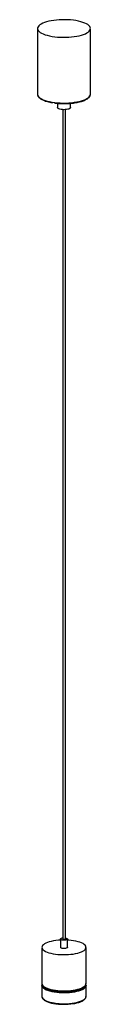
# Paper-space layout '_Dimétrica' of a CAD drawing. Header units: millimetres. Extents: x -532 to -472, y -842 to 275.
import ezdxf

# ---------------------------------------------------------------- set-up
doc = ezdxf.new("R2010")
doc.units = ezdxf.units.MM

psp = doc.layouts.new('_Dimétrica')

# ---------------------------------------------------------------- linework, layer by layer
at = {"color": 7, "linetype": 'Continuous', "lineweight": 25}
for p, q in [((-531.5, 264.8), (-531.5, 190.3)), ((-471.5, 190.3), (-471.5, 264.8)), ((-512.1, 180.3), (-511.9, 180.3)), ((-511.8, 180.3), (-512, 180.4)), ((-511.9, 180.3), (-511.7, 180.3)), ((-509, 180), (-509, 175.2)), ((-494, 175.2), (-494, 180)), ((-503, 172.8), (-503, -767.6)), ((-500, -767.6), (-500, 172.8)), ((-505.5, -767.6), (-505.5, -777)), ((-497.5, -777), (-497.5, -767.6)), ((-526.5, -777), (-526.5, -818)), ((-476.5, -818), (-476.5, -777)), ((-526.5, -820.4), (-526.5, -820.2)), ((-526.5, -820.4), (-526.5, -832.6)), ((-476.5, -832.6), (-476.5, -820.4))]:
    psp.add_line(p, q, dxfattribs=at)
at = {"color": 7, "linetype": 'Continuous', "lineweight": 25, "flags": 128}
for points in [[(-512.1, 255.4), (-509, 255.1), (-505.9, 254.9), (-502.6, 254.8), (-499.4, 254.8), (-496.2, 255), (-493, 255.2), (-489.9, 255.6), (-487, 256.1), (-484.3, 256.6), (-481.7, 257.3), (-479.4, 258.1), (-477.3, 258.9), (-475.6, 259.8), (-474.1, 260.8), (-472.9, 261.8), (-472.1, 262.8), (-471.7, 263.9), (-471.5, 265), (-471.8, 266.1), (-472.4, 267.1), (-473.3, 268.2), (-474.5, 269.2), (-476.1, 270.1), (-478, 271), (-480.1, 271.8), (-482.5, 272.5), (-485.1, 273.2), (-488, 273.7), (-490.9, 274.2), (-494, 274.5), (-497.2, 274.7), (-500.4, 274.8), (-503.7, 274.8), (-506.9, 274.6), (-510.1, 274.4), (-513.1, 274), (-516.1, 273.6), (-518.8, 273), (-521.4, 272.3), (-523.7, 271.5), (-525.7, 270.7), (-527.5, 269.8), (-529, 268.8), (-530.1, 267.8), (-530.9, 266.8), (-531.4, 265.7), (-531.5, 264.6), (-531.3, 263.5), (-530.7, 262.5), (-529.8, 261.4), (-528.5, 260.4), (-527, 259.5), (-525.1, 258.6), (-522.9, 257.8), (-520.5, 257.1), (-517.9, 256.4), (-515.1, 255.9), (-512.1, 255.4)], [(-494, 175.2), (-494.1, 175), (-494.4, 174.5), (-495, 174), (-496, 173.5), (-497.2, 173.2), (-498.6, 172.9), (-500.2, 172.8), (-501.8, 172.7), (-503.4, 172.8), (-504.9, 173), (-506.3, 173.3), (-507.4, 173.7), (-508.3, 174.1), (-508.8, 174.7), (-509, 175.2), (-509, 175.2)], [(-505.5, -768.8), (-507.9, -768.9), (-510.7, -769.2), (-513.4, -769.7), (-515.9, -770.2), (-518.2, -770.8), (-520.3, -771.5), (-522.1, -772.3), (-523.7, -773.1), (-524.9, -774), (-525.8, -775), (-526.3, -775.9), (-526.5, -776.9), (-526.4, -777.9), (-525.9, -778.9), (-525.1, -779.8), (-523.9, -780.7), (-522.4, -781.6), (-520.6, -782.4), (-518.6, -783.1), (-516.3, -783.7), (-513.8, -784.3), (-511.2, -784.7), (-508.4, -785)], [(-508.4, -785), (-505.5, -785.2), (-502.5, -785.3), (-499.6, -785.3), (-496.6, -785.2), (-493.8, -784.9), (-491, -784.6), (-488.4, -784.1), (-486, -783.5), (-483.8, -782.9), (-481.8, -782.1), (-480.1, -781.3), (-478.8, -780.4), (-477.7, -779.5), (-477, -778.6), (-476.6, -777.6), (-476.6, -776.6), (-476.9, -775.6), (-477.6, -774.7), (-478.6, -773.7), (-479.9, -772.8), (-481.5, -772), (-483.4, -771.3), (-485.6, -770.6), (-488, -770), (-490.6, -769.5), (-493.3, -769.1), (-496.1, -768.9), (-497.5, -768.8)], [(-500, -766.3), (-499.1, -766.5), (-498.3, -766.8), (-497.7, -767.2), (-497.5, -767.6), (-497.7, -768), (-498.2, -768.3), (-499, -768.6), (-500, -768.8), (-501.2, -768.9), (-502.4, -768.9), (-503.5, -768.7), (-504.4, -768.5), (-505.1, -768.2), (-505.5, -767.8), (-505.5, -767.4), (-505.2, -767), (-504.5, -766.7), (-503.6, -766.4), (-503, -766.3)], [(-500, -767.6), (-500.1, -767.7), (-500.4, -767.9), (-500.9, -768), (-501.5, -768.1), (-502.1, -768), (-502.6, -767.9), (-502.9, -767.8), (-503, -767.6), (-503, -767.6)], [(-497.5, -777), (-497.7, -777.4), (-498.2, -777.7), (-499, -778), (-500, -778.2), (-501.2, -778.3), (-502.4, -778.3), (-503.5, -778.2), (-504.4, -777.9), (-505.1, -777.6), (-505.5, -777.2), (-505.5, -777)], [(-519.8, -824.6), (-519.3, -824.8), (-517.1, -825.5), (-514.8, -826.1), (-512.2, -826.6), (-509.5, -827), (-506.7, -827.2), (-503.7, -827.4), (-500.8, -827.4), (-497.9, -827.3), (-495, -827.1), (-492.2, -826.8), (-489.5, -826.4), (-487.1, -825.8), (-484.8, -825.2), (-483.7, -824.8)], [(-476.5, -820.4), (-476.5, -820.5), (-476.5, -820.5)]]:
    psp.add_lwpolyline(points, dxfattribs=at)
at = {"color": 8, "linetype": 'Continuous', "lineweight": 25, "flags": 128}
for points in [[(-531.5, 190.3), (-531.5, 190.1), (-531.3, 189.1), (-530.7, 188), (-529.8, 187), (-528.5, 186), (-527, 185), (-525.1, 184.1), (-522.9, 183.3), (-520.5, 182.6), (-517.9, 181.9), (-515.1, 181.4), (-512.1, 181)], [(-512.1, 181), (-509, 180.6), (-505.9, 180.4), (-502.6, 180.3), (-499.4, 180.3), (-496.2, 180.5), (-493, 180.7), (-489.9, 181.1), (-487, 181.6), (-484.3, 182.1), (-481.7, 182.8), (-479.4, 183.6), (-477.3, 184.4), (-475.6, 185.3), (-474.1, 186.3), (-472.9, 187.3), (-472.1, 188.3), (-471.7, 189.4), (-471.5, 190.3)], [(-526.5, -818), (-526.4, -818.9), (-525.9, -819.9), (-525.1, -820.8), (-523.9, -821.7), (-522.4, -822.6), (-520.6, -823.4), (-518.6, -824.1), (-516.3, -824.7), (-513.8, -825.3), (-511.2, -825.7), (-508.4, -826)], [(-476.5, -820.5), (-476.7, -821.4), (-477.3, -822.4), (-478.2, -823.4), (-479.4, -824.3), (-480.9, -825.1), (-482.8, -825.9), (-484.9, -826.6), (-487.2, -827.2), (-489.7, -827.7), (-492.4, -828.1), (-495.2, -828.4), (-498.1, -828.6), (-501.1, -828.7), (-504, -828.7), (-506.9, -828.5), (-509.8, -828.2), (-512.5, -827.9), (-515.1, -827.4), (-517.5, -826.8), (-519.7, -826.1), (-521.6, -825.4), (-523.2, -824.5), (-524.5, -823.7), (-525.5, -822.7), (-526.2, -821.8), (-526.5, -820.8), (-526.5, -820.4)], [(-522.2, -823.5), (-521.1, -824.1), (-519.8, -824.6)], [(-508.4, -826), (-505.5, -826.2), (-502.5, -826.3), (-499.6, -826.3), (-496.6, -826.2), (-493.8, -825.9), (-491, -825.6), (-488.4, -825.1), (-486, -824.5), (-483.8, -823.9), (-481.8, -823.1), (-480.1, -822.3), (-478.8, -821.5), (-477.7, -820.5), (-477, -819.6), (-476.6, -818.6), (-476.5, -818)], [(-483.7, -824.8), (-482.8, -824.4), (-481.8, -824)], [(-526.5, -832.6), (-526.5, -833), (-526.2, -834), (-525.5, -835), (-524.5, -835.9), (-523.2, -836.8), (-521.6, -837.6), (-519.7, -838.4), (-517.5, -839), (-515.1, -839.6), (-512.5, -840.1), (-509.8, -840.5), (-506.9, -840.8), (-504, -840.9), (-501.1, -841), (-498.1, -840.9), (-495.2, -840.7), (-492.4, -840.4), (-489.7, -840), (-487.2, -839.4), (-484.9, -838.8), (-482.8, -838.1), (-480.9, -837.4), (-479.4, -836.5), (-478.2, -835.6), (-477.3, -834.7), (-476.7, -833.7), (-476.5, -832.7), (-476.5, -832.6)]]:
    psp.add_lwpolyline(points, dxfattribs=at)
at = {"color": 7, "linetype": 'Continuous', "lineweight": 25}
psp.add_arc((-501.5, -774.4), 67.2, 259.7692, 278.8732, dxfattribs=at)
for points, knots in [([(-531.5, 190.4), (-531.5, 190.3), (-531.6, 189.7), (-531.3, 188.8), (-530.8, 187.7), (-529.9, 186.7), (-528.8, 185.7), (-527.4, 184.7), (-525.6, 183.8), (-523.6, 183), (-521.4, 182.2), (-519, 181.6), (-516.7, 181), (-515.2, 180.8), (-514.5, 180.7)], [0, 0, 0, 0, 0.029321, 0.112313, 0.195799, 0.282799, 0.374089, 0.468007, 0.562539, 0.656676, 0.750332, 0.843583, 0.936528, 1, 1, 1, 1]), ([(-502.2, 179.7), (-501.9, 179.7), (-500.6, 179.6), (-498.3, 179.7), (-495.3, 179.9), (-492.3, 180.1), (-489.4, 180.5), (-486.7, 181), (-484.1, 181.5), (-481.7, 182.2), (-479.5, 182.9), (-477.5, 183.8), (-475.8, 184.7), (-474.3, 185.6), (-473.1, 186.7), (-472.2, 187.8), (-471.7, 189), (-471.5, 189.8), (-471.6, 190.3), (-471.6, 190.4)], [0, 0, 0, 0, 0.017732, 0.082619, 0.147514, 0.212433, 0.277397, 0.342428, 0.407558, 0.472824, 0.538278, 0.603986, 0.670031, 0.736487, 0.803328, 0.869867, 0.927576, 0.988929, 1, 1, 1, 1]), ([(-511.7, 180.3), (-511.3, 180.2), (-509.9, 180), (-507.4, 179.8), (-504.7, 179.7), (-502.9, 179.7), (-502.2, 179.7)], [0, 0, 0, 0, 0.145917, 0.45924, 0.772458, 1, 1, 1, 1]), ([(-526.5, -818), (-526.5, -818), (-526.6, -818.5), (-526.4, -819.3), (-525.9, -820.4), (-525.1, -821.4), (-524, -822.3), (-522.7, -823.3), (-521, -824.1), (-519.1, -824.9), (-516.9, -825.5), (-514.6, -826.1), (-512.2, -826.5), (-510, -826.9), (-508.6, -827), (-508.1, -827)], [0, 0, 0, 0, 0.014046, 0.088206, 0.162338, 0.240375, 0.324711, 0.414203, 0.505482, 0.596109, 0.685868, 0.774924, 0.863474, 0.951674, 1, 1, 1, 1]), ([(-526.3, -819.2), (-526.4, -819.3), (-526.5, -819.6), (-526.5, -819.9), (-526.5, -820.1)], [0, 0, 0, 0, 0.18318, 1, 1, 1, 1]), ([(-508.1, -827), (-507.6, -827.1), (-506.3, -827.2), (-503.9, -827.3), (-501.2, -827.4), (-498.4, -827.3), (-495.6, -827.1), (-493, -826.8), (-490.4, -826.5), (-488, -826), (-485.7, -825.4), (-483.7, -824.7), (-481.8, -824), (-480.2, -823.1), (-478.8, -822.2), (-477.7, -821.1), (-477, -820.1), (-476.6, -819), (-476.6, -818.3), (-476.6, -818)], [0, 0, 0, 0, 0.032517, 0.094351, 0.156162, 0.217962, 0.279781, 0.341655, 0.403631, 0.465764, 0.528129, 0.590825, 0.65399, 0.7178, 0.782413, 0.847609, 0.902565, 0.953741, 1, 1, 1, 1]), ([(-476.6, -820.6), (-476.6, -820.5), (-476.5, -820), (-476.6, -819.5), (-476.7, -819.2)], [0, 0, 0, 0, 0.242178, 1, 1, 1, 1]), ([(-526.5, -832.7), (-526.5, -832.7), (-526.6, -833.1), (-526.4, -833.9), (-525.9, -834.9), (-525.1, -835.8), (-524, -836.8), (-522.6, -837.6), (-521, -838.5), (-519, -839.2), (-516.9, -839.8), (-515.2, -840.3), (-514.1, -840.5), (-513.9, -840.5)], [0, 0, 0, 0, 0.007132, 0.104074, 0.201115, 0.30278, 0.410719, 0.522542, 0.635044, 0.746872, 0.85799, 0.968554, 1, 1, 1, 1]), ([(-490.7, -840.8), (-490.6, -840.8), (-489.7, -840.6), (-488.1, -840.3), (-485.8, -839.7), (-483.7, -839.1), (-481.9, -838.3), (-480.2, -837.5), (-478.9, -836.6), (-477.8, -835.7), (-477.1, -834.7), (-476.6, -833.7), (-476.6, -833), (-476.6, -832.7)], [0, 0, 0, 0, 0.007524, 0.110331, 0.213378, 0.316766, 0.420637, 0.52517, 0.63055, 0.73675, 0.831378, 0.920428, 1, 1, 1, 1])]:
    psp.add_open_spline(points, degree=3, knots=knots, dxfattribs=at)

doc.saveas('drawing.dxf')
